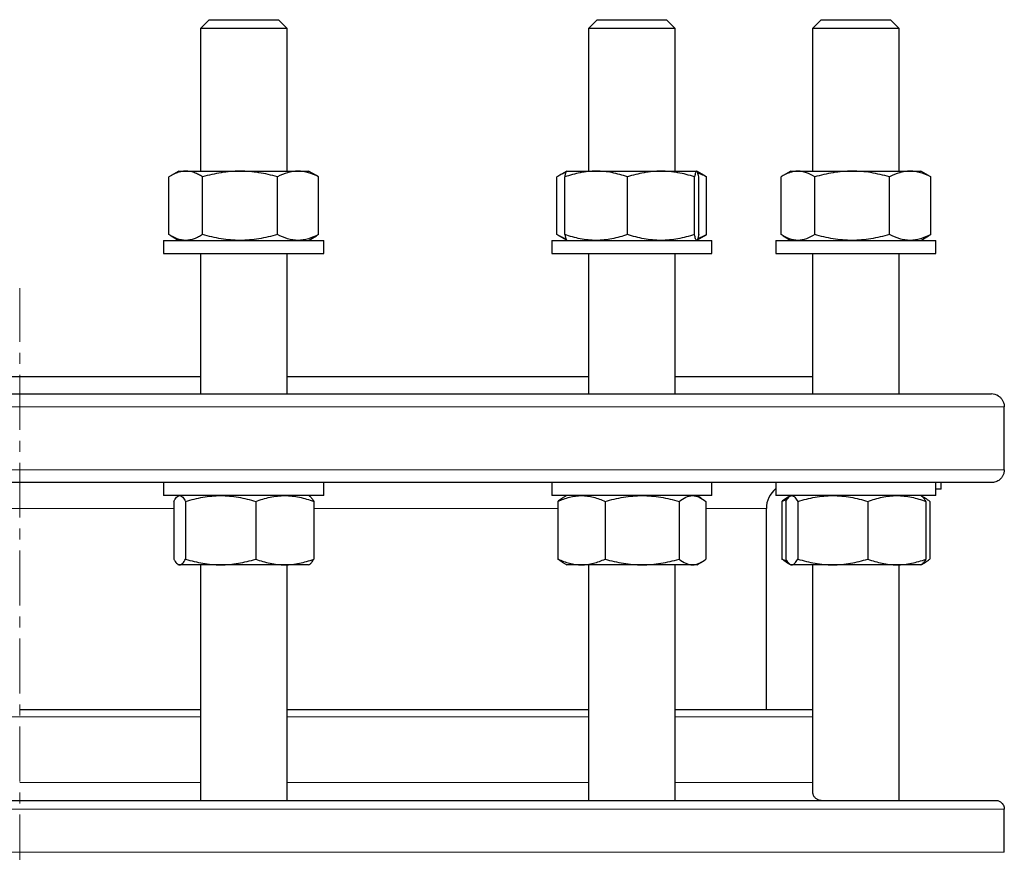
# Model space of a CAD drawing. Header units: millimetres. Extents: x 108 to 1084, y 38 to 949.
# Tile 4 of 9: x 348 to 576, y 205 to 398. Entities that reach past the tile are written whole.
import ezdxf

# ---------------------------------------------------------------- set-up
doc = ezdxf.new("R2010")
doc.units = ezdxf.units.MM
doc.linetypes.add('CENTERX2', pattern=[20.32, 12.7, -2.54, 2.54, -2.54])
doc.layers.add('FORMAT', color=7, linetype='Continuous')

msp = doc.modelspace()

# ---------------------------------------------------------------- linework, layer by layer
at = {"color": 7, "linetype": 'Continuous', "lineweight": 25}
for p, q in [((392.23, 397.82), (390.23, 395.82)), ((390.23, 395.82), (390.23, 362.82)), ((390.24, 395.82), (390.23, 395.82)), ((410.23, 395.82), (390.24, 395.82)), ((392.23, 397.82), (408.23, 397.82)), ((410.23, 395.82), (408.23, 397.82)), ((410.23, 362.82), (410.23, 395.82)), ((481.89, 397.82), (479.89, 395.82)), ((479.89, 395.82), (479.89, 362.82)), ((481.4, 395.82), (479.89, 395.82)), ((499.89, 395.82), (481.4, 395.82)), ((481.89, 397.82), (483.1, 397.82)), ((483.1, 397.82), (497.89, 397.82)), ((499.89, 395.82), (497.89, 397.82)), ((499.89, 362.82), (499.89, 395.82)), ((533.65, 397.82), (531.65, 395.82)), ((531.65, 395.82), (531.65, 362.82)), ((536.94, 395.82), (531.65, 395.82)), ((533.65, 397.82), (537.88, 397.82)), ((551.65, 395.82), (536.94, 395.82)), ((537.88, 397.82), (549.65, 397.82)), ((551.65, 395.82), (549.65, 397.82)), ((551.65, 362.82), (551.65, 395.82)), ((385.23, 362.82), (383.44, 361.79)), ((385.23, 362.82), (386.83, 362.82)), ((386.83, 362.82), (399.37, 362.82)), ((399.37, 362.82), (412.77, 362.82)), ((412.77, 362.82), (415.23, 362.82)), ((417.02, 361.79), (415.23, 362.82)), ((474.86, 362.81), (473.1, 361.79)), ((474.89, 362.82), (474.86, 362.81)), ((474.89, 362.82), (481.65, 362.82)), ((481.65, 362.82), (496.63, 362.82)), ((496.63, 362.82), (504.87, 362.82)), ((504.87, 362.82), (504.89, 362.82)), ((504.92, 362.81), (504.89, 362.82)), ((506.69, 361.79), (504.94, 362.8)), ((506.68, 361.78), (507.18, 361.48)), ((526.65, 362.82), (524.86, 361.79)), ((526.65, 362.82), (528.25, 362.82)), ((528.25, 362.82), (540.79, 362.82)), ((540.79, 362.82), (554.19, 362.82)), ((554.19, 362.82), (556.65, 362.82)), ((558.45, 361.79), (556.65, 362.82)), ((558.44, 361.78), (558.95, 361.48)), ((382.94, 348.16), (382.94, 361.48)), ((390.72, 348.16), (390.72, 361.48)), ((408.01, 348.16), (408.01, 361.48)), ((417.52, 348.16), (417.52, 361.48)), ((472.6, 348.16), (472.6, 361.48)), ((474.42, 348.16), (474.42, 361.48)), ((488.89, 348.16), (488.89, 361.48)), ((504.37, 348.16), (504.37, 361.48)), ((505.37, 348.16), (505.37, 361.48)), ((507.18, 348.16), (507.18, 361.48)), ((524.36, 348.16), (524.36, 361.48)), ((532.14, 348.16), (532.14, 361.48)), ((549.43, 348.16), (549.43, 361.48)), ((558.95, 348.16), (558.95, 361.48)), ((506.68, 347.87), (507.18, 348.16)), ((558.44, 347.87), (558.95, 348.16)), ((381.73, 346.82), (381.73, 343.82)), ((381.73, 346.82), (389.51, 346.82)), ((383.44, 347.86), (385.23, 346.82)), ((389.51, 346.82), (418.73, 346.82)), ((415.23, 346.82), (417.02, 347.86)), ((418.73, 343.82), (418.73, 346.82)), ((471.39, 346.82), (471.39, 343.82)), ((471.39, 346.82), (488.15, 346.82)), ((473.1, 347.86), (474.86, 346.84)), ((474.86, 346.84), (474.89, 346.82)), ((488.15, 346.82), (508.39, 346.82)), ((504.89, 346.82), (504.92, 346.84)), ((504.94, 346.85), (506.69, 347.86)), ((508.39, 343.82), (508.39, 346.82)), ((523.15, 346.82), (523.15, 343.82)), ((523.15, 346.82), (549.35, 346.82)), ((524.86, 347.86), (526.65, 346.82)), ((549.35, 346.82), (560.15, 346.82)), ((556.65, 346.82), (558.45, 347.86)), ((560.15, 343.82), (560.15, 346.82)), ((381.73, 343.82), (389.51, 343.82)), ((389.51, 343.82), (418.73, 343.82)), ((390.23, 343.82), (390.23, 311.32)), ((410.23, 311.32), (410.23, 343.82)), ((471.39, 343.82), (488.15, 343.82)), ((479.89, 343.82), (479.89, 311.32)), ((488.15, 343.82), (508.39, 343.82)), ((499.89, 311.32), (499.89, 343.82)), ((523.15, 343.82), (549.35, 343.82)), ((531.65, 343.82), (531.65, 311.32)), ((549.35, 343.82), (560.15, 343.82)), ((551.65, 311.32), (551.65, 343.82)), ((306.71, 315.32), (390.23, 315.32)), ((410.23, 315.32), (479.89, 315.32)), ((499.89, 315.32), (531.65, 315.32)), ((123.97, 311.32), (572.97, 311.32)), ((574.63, 310.82), (574.62, 310.82)), ((575.95, 293.82), (575.95, 308.32)), ((572.97, 290.82), (123.97, 290.82)), ((381.73, 290.82), (381.73, 287.82)), ((418.73, 287.82), (418.73, 290.82)), ((471.39, 290.82), (471.39, 287.82)), ((508.39, 287.82), (508.39, 290.82)), ((523.15, 290.82), (523.15, 287.82)), ((560.15, 287.82), (560.15, 290.82)), ((561.33, 289.32), (560.15, 289.32)), ((561.33, 289.32), (561.33, 290.82)), ((418.73, 287.82), (381.73, 287.82)), ((385.23, 287.82), (385.03, 287.71)), ((415.43, 287.71), (415.23, 287.82)), ((471.54, 287.82), (471.39, 287.82)), ((508.39, 287.82), (471.54, 287.82)), ((474.89, 287.82), (473.83, 287.21)), ((505.95, 287.21), (504.89, 287.82)), ((526.94, 287.82), (523.15, 287.82)), ((526.42, 287.69), (525.6, 287.21)), ((526.65, 287.82), (526.46, 287.71)), ((560.15, 287.82), (526.94, 287.82)), ((556.85, 287.71), (556.65, 287.82)), ((557.71, 287.21), (556.85, 287.71)), ((384.05, 286.48), (384.05, 273.16)), ((386.8, 286.48), (386.8, 273.16)), ((402.99, 286.48), (402.99, 273.16)), ((416.42, 286.48), (416.42, 273.16)), ((472.79, 286.48), (472.79, 273.16)), ((483.72, 286.48), (483.72, 273.16)), ((500.83, 286.48), (500.83, 273.16)), ((506.99, 286.48), (506.99, 273.16)), ((520.97, 238.39), (520.97, 284.82)), ((524.55, 286.48), (524.55, 273.16)), ((525.47, 286.48), (525.47, 273.16)), ((528.22, 286.48), (528.22, 273.16)), ((544.41, 286.48), (544.41, 273.16)), ((557.84, 286.48), (557.84, 273.16)), ((558.75, 286.48), (558.75, 273.16)), ((385.03, 271.94), (385.23, 271.82)), ((385.42, 271.82), (385.23, 271.82)), ((394.89, 271.82), (385.42, 271.82)), ((390.23, 271.82), (390.23, 217.39)), ((409.7, 271.82), (394.89, 271.82)), ((415.23, 271.82), (409.7, 271.82)), ((410.23, 217.39), (410.23, 271.82)), ((415.23, 271.82), (415.43, 271.94)), ((473.83, 272.43), (474.89, 271.82)), ((478.26, 271.82), (474.89, 271.82)), ((492.27, 271.82), (478.26, 271.82)), ((479.89, 271.82), (479.89, 217.53)), ((503.91, 271.82), (492.27, 271.82)), ((499.89, 217.39), (499.89, 271.82)), ((504.89, 271.82), (503.91, 271.82)), ((504.89, 271.82), (505.95, 272.43)), ((525.6, 272.43), (526.42, 271.96)), ((526.46, 271.94), (526.65, 271.82)), ((526.85, 271.82), (526.65, 271.82)), ((536.31, 271.82), (526.85, 271.82)), ((531.65, 271.82), (531.65, 219.23)), ((551.12, 271.82), (536.31, 271.82)), ((556.65, 271.82), (551.12, 271.82)), ((551.65, 217.39), (551.65, 271.82)), ((556.65, 271.82), (556.85, 271.94)), ((556.85, 271.94), (557.71, 272.43)), ((348.47, 238.39), (390.23, 238.39)), ((410.23, 238.39), (479.89, 238.39)), ((499.89, 238.39), (531.65, 238.39)), ((122.97, 217.39), (573.97, 217.39)), ((575.95, 205.39), (575.95, 215.39))]:
    msp.add_line(p, q, dxfattribs=at)
at = {"color": 8, "linetype": 'Continuous', "lineweight": 18}
for p, q in [((575.95, 308.32), (120.99, 308.32)), ((120.99, 293.82), (575.95, 293.82)), ((384.05, 284.82), (313.81, 284.82)), ((472.79, 284.82), (416.42, 284.82)), ((520.97, 284.82), (506.99, 284.82)), ((390.23, 236.73), (306.71, 236.73)), ((479.89, 236.73), (410.23, 236.73)), ((531.65, 236.73), (499.89, 236.73)), ((348.47, 221.52), (390.23, 221.52)), ((410.23, 221.52), (479.89, 221.52)), ((499.89, 221.52), (531.65, 221.52)), ((575.95, 215.39), (120.99, 215.39)), ((120.99, 205.39), (575.95, 205.39))]:
    msp.add_line(p, q, dxfattribs=at)
at = {"color": 7, "linetype": 'Continuous', "lineweight": 25}
for centre, radius, start, end in [((572.97, 308.32), 3, 56.4427, 90), ((526.97, 284.82), 6, 129.4798, 180)]:
    msp.add_arc(centre, radius, start, end, dxfattribs=at)
for points, knots in [([(386.83, 362.82), (386.5, 362.82), (386.17, 362.79), (385.51, 362.67), (385.18, 362.58), (384.21, 362.22), (383.57, 361.89), (382.94, 361.48)], [0, 0, 0, 0, 0.25, 0.25, 0.5, 0.5, 1, 1, 1, 1]), ([(390.72, 361.48), (390.41, 361.69), (390.09, 361.87), (389.44, 362.2), (389.12, 362.35), (388.14, 362.7), (387.49, 362.82), (386.83, 362.82)], [0, 0, 0, 0, 0.25, 0.25, 0.5, 0.5, 1, 1, 1, 1]), ([(399.37, 362.82), (398.63, 362.82), (397.9, 362.79), (396.44, 362.67), (395.71, 362.58), (393.56, 362.23), (392.13, 361.89), (390.72, 361.48)], [0, 0, 0, 0, 0.25, 0.25, 0.5, 0.5, 1, 1, 1, 1]), ([(408.01, 361.48), (406.6, 361.89), (405.17, 362.23), (402.3, 362.7), (400.84, 362.82), (399.37, 362.82)], [0, 0, 0, 0, 0.5, 0.5, 1, 1, 1, 1]), ([(412.77, 362.82), (412.37, 362.82), (411.96, 362.79), (411.16, 362.67), (410.76, 362.58), (409.57, 362.23), (408.79, 361.89), (408.01, 361.48)], [0, 0, 0, 0, 0.25, 0.25, 0.5, 0.5, 1, 1, 1, 1]), ([(417.52, 361.48), (416.75, 361.89), (415.96, 362.23), (414.38, 362.7), (413.58, 362.82), (412.77, 362.82)], [0, 0, 0, 0, 0.5, 0.5, 1, 1, 1, 1]), ([(417.52, 361.48), (417.36, 361.59), (417.2, 361.7), (417.03, 361.79), (417.02, 361.79)], [0, 0, 0, 0, 0.974564, 1, 1, 1, 1]), ([(474.68, 362.51), (474.59, 362.48), (474.19, 362.35), (473.49, 362.03), (472.9, 361.66), (472.6, 361.48)], [0, 0, 0, 0, 0.132809, 0.566363, 1, 1, 1, 1]), ([(481.65, 362.82), (481.04, 362.82), (480.43, 362.79), (479.2, 362.67), (478.59, 362.58), (476.77, 362.22), (475.59, 361.89), (474.42, 361.48)], [0, 0, 0, 0, 0.25, 0.25, 0.5, 0.5, 1, 1, 1, 1]), ([(474.42, 361.48), (474.44, 361.61), (474.5, 361.87), (474.58, 362.2), (474.66, 362.47), (474.75, 362.67), (474.81, 362.78), (474.85, 362.79), (474.87, 362.8)], [0, 0, 0, 0, 0.183182, 0.366417, 0.549556, 0.736153, 0.922869, 1, 1, 1, 1]), ([(488.89, 361.48), (488.3, 361.69), (487.71, 361.87), (486.51, 362.2), (485.9, 362.35), (484.09, 362.7), (482.88, 362.82), (481.65, 362.82)], [0, 0, 0, 0, 0.25, 0.25, 0.5, 0.5, 1, 1, 1, 1]), ([(496.63, 362.82), (495.97, 362.82), (495.31, 362.79), (494.01, 362.67), (493.36, 362.58), (491.43, 362.23), (490.15, 361.89), (488.89, 361.48)], [0, 0, 0, 0, 0.25, 0.25, 0.5, 0.5, 1, 1, 1, 1]), ([(504.37, 361.48), (503.1, 361.89), (501.83, 362.23), (499.25, 362.7), (497.95, 362.82), (496.63, 362.82)], [0, 0, 0, 0, 0.5, 0.5, 1, 1, 1, 1]), ([(504.87, 362.82), (504.82, 362.82), (504.78, 362.79), (504.7, 362.67), (504.65, 362.58), (504.53, 362.23), (504.45, 361.89), (504.37, 361.48)], [0, 0, 0, 0, 0.25, 0.25, 0.5, 0.5, 1, 1, 1, 1]), ([(505.37, 361.48), (505.28, 361.89), (505.2, 362.23), (505.03, 362.7), (504.95, 362.82), (504.87, 362.82)], [0, 0, 0, 0, 0.5, 0.5, 1, 1, 1, 1]), ([(507.18, 361.48), (506.98, 361.59), (506.58, 361.79), (505.91, 362.09), (505.43, 362.26), (505.15, 362.36)], [0, 0, 0, 0, 0.29702, 0.594266, 1, 1, 1, 1]), ([(528.25, 362.82), (527.92, 362.82), (527.59, 362.79), (526.94, 362.67), (526.61, 362.58), (525.64, 362.23), (525, 361.89), (524.36, 361.48)], [0, 0, 0, 0, 0.25, 0.25, 0.5, 0.5, 1, 1, 1, 1]), ([(532.14, 361.48), (531.51, 361.89), (530.87, 362.23), (529.57, 362.7), (528.92, 362.82), (528.25, 362.82)], [0, 0, 0, 0, 0.5, 0.5, 1, 1, 1, 1]), ([(540.79, 362.82), (540.06, 362.82), (539.32, 362.79), (537.85, 362.67), (537.12, 362.58), (534.96, 362.22), (533.54, 361.89), (532.14, 361.48)], [0, 0, 0, 0, 0.25, 0.25, 0.5, 0.5, 1, 1, 1, 1]), ([(549.43, 361.48), (548.73, 361.69), (548.02, 361.87), (546.59, 362.2), (545.87, 362.35), (543.7, 362.7), (542.25, 362.82), (540.79, 362.82)], [0, 0, 0, 0, 0.25, 0.25, 0.5, 0.5, 1, 1, 1, 1]), ([(554.19, 362.82), (553.79, 362.82), (553.38, 362.79), (552.58, 362.67), (552.18, 362.58), (550.99, 362.23), (550.21, 361.89), (549.43, 361.48)], [0, 0, 0, 0, 0.25, 0.25, 0.5, 0.5, 1, 1, 1, 1]), ([(558.95, 361.48), (558.17, 361.89), (557.38, 362.23), (555.8, 362.7), (555, 362.82), (554.19, 362.82)], [0, 0, 0, 0, 0.5, 0.5, 1, 1, 1, 1]), ([(386.83, 346.82), (386.5, 346.82), (386.17, 346.85), (385.51, 346.98), (385.18, 347.07), (384.21, 347.42), (383.57, 347.76), (382.94, 348.16)], [0, 0, 0, 0, 0.25, 0.25, 0.5, 0.5, 1, 1, 1, 1]), ([(390.72, 348.16), (390.41, 347.96), (390.09, 347.77), (389.44, 347.44), (389.12, 347.3), (388.14, 346.95), (387.49, 346.82), (386.83, 346.82)], [0, 0, 0, 0, 0.25, 0.25, 0.5, 0.5, 1, 1, 1, 1]), ([(399.37, 346.82), (398.63, 346.82), (397.9, 346.85), (396.44, 346.98), (395.71, 347.07), (393.56, 347.42), (392.13, 347.75), (390.72, 348.16)], [0, 0, 0, 0, 0.25, 0.25, 0.5, 0.5, 1, 1, 1, 1]), ([(408.01, 348.16), (406.6, 347.75), (405.17, 347.42), (402.3, 346.95), (400.84, 346.82), (399.37, 346.82)], [0, 0, 0, 0, 0.5, 0.5, 1, 1, 1, 1]), ([(412.77, 346.82), (412.37, 346.82), (411.96, 346.85), (411.16, 346.98), (410.76, 347.07), (409.57, 347.42), (408.79, 347.75), (408.01, 348.16)], [0, 0, 0, 0, 0.25, 0.25, 0.5, 0.5, 1, 1, 1, 1]), ([(417.52, 348.16), (416.75, 347.75), (415.96, 347.42), (414.38, 346.95), (413.58, 346.82), (412.77, 346.82)], [0, 0, 0, 0, 0.5, 0.5, 1, 1, 1, 1]), ([(417.52, 348.16), (417.36, 348.06), (417.2, 347.95), (417.03, 347.86), (417.02, 347.86)], [0, 0, 0, 0, 0.974564, 1, 1, 1, 1]), ([(474.68, 347.14), (474.59, 347.17), (474.19, 347.29), (473.49, 347.62), (472.9, 347.98), (472.6, 348.16)], [0, 0, 0, 0, 0.132809, 0.566363, 1, 1, 1, 1]), ([(481.65, 346.82), (481.04, 346.82), (480.43, 346.85), (479.2, 346.98), (478.59, 347.07), (476.77, 347.42), (475.59, 347.76), (474.42, 348.16)], [0, 0, 0, 0, 0.25, 0.25, 0.5, 0.5, 1, 1, 1, 1]), ([(474.42, 348.16), (474.44, 348.03), (474.5, 347.77), (474.58, 347.45), (474.66, 347.18), (474.75, 346.98), (474.81, 346.87), (474.85, 346.85), (474.87, 346.85)], [0, 0, 0, 0, 0.183182, 0.366417, 0.549556, 0.736153, 0.922869, 1, 1, 1, 1]), ([(488.89, 348.16), (488.3, 347.96), (487.71, 347.77), (486.51, 347.44), (485.9, 347.3), (484.09, 346.95), (482.88, 346.82), (481.65, 346.82)], [0, 0, 0, 0, 0.25, 0.25, 0.5, 0.5, 1, 1, 1, 1]), ([(496.63, 346.82), (495.97, 346.82), (495.31, 346.85), (494.01, 346.98), (493.36, 347.07), (491.43, 347.42), (490.15, 347.75), (488.89, 348.16)], [0, 0, 0, 0, 0.25, 0.25, 0.5, 0.5, 1, 1, 1, 1]), ([(504.37, 348.16), (503.1, 347.75), (501.83, 347.42), (499.25, 346.95), (497.95, 346.82), (496.63, 346.82)], [0, 0, 0, 0, 0.5, 0.5, 1, 1, 1, 1]), ([(504.87, 346.82), (504.82, 346.82), (504.78, 346.85), (504.7, 346.98), (504.65, 347.07), (504.53, 347.42), (504.45, 347.75), (504.37, 348.16)], [0, 0, 0, 0, 0.25, 0.25, 0.5, 0.5, 1, 1, 1, 1]), ([(505.37, 348.16), (505.34, 348.03), (505.28, 347.77), (505.2, 347.45), (505.12, 347.18), (505.04, 346.98), (504.97, 346.87), (504.93, 346.85), (504.92, 346.85)], [0, 0, 0, 0, 0.183182, 0.366417, 0.549556, 0.736153, 0.922869, 1, 1, 1, 1]), ([(507.18, 348.16), (506.98, 348.06), (506.58, 347.86), (505.91, 347.55), (505.43, 347.38), (505.15, 347.29)], [0, 0, 0, 0, 0.29702, 0.594266, 1, 1, 1, 1]), ([(528.25, 346.82), (527.92, 346.82), (527.59, 346.85), (526.94, 346.98), (526.61, 347.07), (525.64, 347.42), (525, 347.75), (524.36, 348.16)], [0, 0, 0, 0, 0.25, 0.25, 0.5, 0.5, 1, 1, 1, 1]), ([(532.14, 348.16), (531.51, 347.75), (530.87, 347.42), (529.57, 346.95), (528.92, 346.82), (528.25, 346.82)], [0, 0, 0, 0, 0.5, 0.5, 1, 1, 1, 1]), ([(540.79, 346.82), (540.06, 346.82), (539.32, 346.85), (537.85, 346.98), (537.12, 347.07), (534.96, 347.42), (533.54, 347.76), (532.14, 348.16)], [0, 0, 0, 0, 0.25, 0.25, 0.5, 0.5, 1, 1, 1, 1]), ([(549.43, 348.16), (548.73, 347.96), (548.02, 347.77), (546.59, 347.44), (545.87, 347.3), (543.7, 346.95), (542.25, 346.82), (540.79, 346.82)], [0, 0, 0, 0, 0.25, 0.25, 0.5, 0.5, 1, 1, 1, 1]), ([(554.19, 346.82), (553.79, 346.82), (553.38, 346.85), (552.58, 346.98), (552.18, 347.07), (550.99, 347.42), (550.21, 347.75), (549.43, 348.16)], [0, 0, 0, 0, 0.25, 0.25, 0.5, 0.5, 1, 1, 1, 1]), ([(558.95, 348.16), (558.17, 347.75), (557.38, 347.42), (555.8, 346.95), (555, 346.82), (554.19, 346.82)], [0, 0, 0, 0, 0.5, 0.5, 1, 1, 1, 1]), ([(574.62, 310.82), (574.8, 310.71), (574.97, 310.57), (575.28, 310.24), (575.42, 310.05), (575.6, 309.73), (575.66, 309.62), (575.76, 309.38), (575.8, 309.26), (575.91, 308.88), (575.95, 308.6), (575.95, 308.32)], [0, 0, 0, 0, 0.25, 0.25, 0.5, 0.5, 0.625, 0.625, 0.75, 0.75, 1, 1, 1, 1]), ([(575.95, 293.82), (575.95, 293.58), (575.92, 293.35), (575.81, 292.89), (575.74, 292.68), (575.54, 292.29), (575.43, 292.11), (575.18, 291.79), (575.04, 291.65), (574.61, 291.28), (574.3, 291.11), (573.64, 290.88), (573.31, 290.82), (572.97, 290.82)], [0, 0, 0, 0, 0.125, 0.125, 0.25, 0.25, 0.375, 0.375, 0.5, 0.5, 0.75, 0.75, 1, 1, 1, 1]), ([(384.05, 286.48), (384.16, 286.69), (384.27, 286.87), (384.5, 287.2), (384.62, 287.35), (384.96, 287.7), (385.19, 287.82), (385.42, 287.82)], [0, 0, 0, 0, 0.25, 0.25, 0.5, 0.5, 1, 1, 1, 1]), ([(385.42, 287.82), (385.54, 287.82), (385.66, 287.79), (385.89, 287.67), (386.01, 287.58), (386.35, 287.22), (386.58, 286.89), (386.8, 286.48)], [0, 0, 0, 0, 0.25, 0.25, 0.5, 0.5, 1, 1, 1, 1]), ([(386.8, 286.48), (388.12, 286.89), (389.46, 287.23), (392.15, 287.7), (393.51, 287.82), (394.89, 287.82)], [0, 0, 0, 0, 0.5, 0.5, 1, 1, 1, 1]), ([(394.89, 287.82), (395.58, 287.82), (396.27, 287.79), (397.63, 287.67), (398.31, 287.58), (400.33, 287.23), (401.67, 286.89), (402.99, 286.48)], [0, 0, 0, 0, 0.25, 0.25, 0.5, 0.5, 1, 1, 1, 1]), ([(402.99, 286.48), (404.08, 286.89), (405.19, 287.23), (407.43, 287.7), (408.56, 287.82), (409.7, 287.82)], [0, 0, 0, 0, 0.5, 0.5, 1, 1, 1, 1]), ([(409.7, 287.82), (410.27, 287.82), (410.85, 287.79), (411.98, 287.67), (412.54, 287.58), (414.22, 287.23), (415.32, 286.89), (416.42, 286.48)], [0, 0, 0, 0, 0.25, 0.25, 0.5, 0.5, 1, 1, 1, 1]), ([(415.43, 287.71), (415.51, 287.66), (415.67, 287.54), (415.92, 287.26), (416.17, 286.92), (416.34, 286.63), (416.42, 286.48)], [0, 0, 0, 0, 0.241866, 0.492926, 0.746451, 1, 1, 1, 1]), ([(472.79, 286.48), (473.24, 286.69), (473.68, 286.87), (474.59, 287.2), (475.05, 287.35), (476.42, 287.7), (477.33, 287.82), (478.26, 287.82)], [0, 0, 0, 0, 0.25, 0.25, 0.5, 0.5, 1, 1, 1, 1]), ([(473.84, 287.2), (473.73, 287.14), (473.37, 286.95), (473.03, 286.67), (472.79, 286.48)], [0, 0, 0, 0, 0.319957, 1, 1, 1, 1]), ([(478.26, 287.82), (478.72, 287.82), (479.18, 287.79), (480.11, 287.67), (480.58, 287.58), (481.95, 287.22), (482.84, 286.89), (483.72, 286.48)], [0, 0, 0, 0, 0.25, 0.25, 0.5, 0.5, 1, 1, 1, 1]), ([(483.72, 286.48), (485.12, 286.89), (486.53, 287.23), (489.38, 287.7), (490.82, 287.82), (492.27, 287.82)], [0, 0, 0, 0, 0.5, 0.5, 1, 1, 1, 1]), ([(492.27, 287.82), (493, 287.82), (493.73, 287.79), (495.17, 287.67), (495.89, 287.58), (498.02, 287.23), (499.43, 286.89), (500.83, 286.48)], [0, 0, 0, 0, 0.25, 0.25, 0.5, 0.5, 1, 1, 1, 1]), ([(500.83, 286.48), (501.33, 286.89), (501.84, 287.23), (502.86, 287.7), (503.38, 287.82), (503.91, 287.82)], [0, 0, 0, 0, 0.5, 0.5, 1, 1, 1, 1]), ([(503.91, 287.82), (504.17, 287.82), (504.43, 287.79), (504.95, 287.67), (505.21, 287.58), (505.98, 287.23), (506.49, 286.89), (506.99, 286.48)], [0, 0, 0, 0, 0.25, 0.25, 0.5, 0.5, 1, 1, 1, 1]), ([(525.6, 287.2), (525.49, 287.14), (525.14, 286.95), (524.79, 286.67), (524.55, 286.48)], [0, 0, 0, 0, 0.319957, 1, 1, 1, 1]), ([(524.55, 286.48), (524.85, 286.62), (525.25, 286.8), (525.66, 286.95), (525.78, 286.99)], [0, 0, 0, 0, 0.725668, 1, 1, 1, 1]), ([(525.47, 286.48), (525.69, 286.89), (525.92, 287.23), (526.38, 287.7), (526.61, 287.82), (526.85, 287.82)], [0, 0, 0, 0, 0.5, 0.5, 1, 1, 1, 1]), ([(526.85, 287.82), (526.96, 287.82), (527.08, 287.79), (527.31, 287.67), (527.43, 287.58), (527.77, 287.23), (528, 286.89), (528.22, 286.48)], [0, 0, 0, 0, 0.25, 0.25, 0.5, 0.5, 1, 1, 1, 1]), ([(528.22, 286.48), (528.88, 286.69), (529.54, 286.87), (530.89, 287.2), (531.56, 287.35), (533.59, 287.7), (534.95, 287.82), (536.31, 287.82)], [0, 0, 0, 0, 0.25, 0.25, 0.5, 0.5, 1, 1, 1, 1]), ([(536.31, 287.82), (537, 287.82), (537.69, 287.79), (539.06, 287.67), (539.75, 287.58), (541.77, 287.22), (543.1, 286.89), (544.41, 286.48)], [0, 0, 0, 0, 0.25, 0.25, 0.5, 0.5, 1, 1, 1, 1]), ([(544.41, 286.48), (545.51, 286.89), (546.61, 287.23), (548.85, 287.7), (549.98, 287.82), (551.12, 287.82)], [0, 0, 0, 0, 0.5, 0.5, 1, 1, 1, 1]), ([(551.12, 287.82), (551.69, 287.82), (552.27, 287.79), (553.4, 287.67), (553.96, 287.58), (555.64, 287.23), (556.74, 286.89), (557.84, 286.48)], [0, 0, 0, 0, 0.25, 0.25, 0.5, 0.5, 1, 1, 1, 1]), ([(557.84, 286.48), (557.77, 286.61), (557.62, 286.87), (557.39, 287.2), (557.16, 287.47), (556.98, 287.64), (556.88, 287.69), (556.85, 287.7)], [0, 0, 0, 0, 0.227781, 0.455626, 0.683352, 0.915379, 1, 1, 1, 1]), ([(557.1, 287.51), (557.18, 287.48), (557.49, 287.35), (558.05, 287.03), (558.52, 286.66), (558.75, 286.48)], [0, 0, 0, 0, 0.132538, 0.566227, 1, 1, 1, 1]), ([(384.05, 273.16), (384.16, 272.96), (384.27, 272.77), (384.5, 272.44), (384.62, 272.3), (384.96, 271.95), (385.19, 271.82), (385.42, 271.82)], [0, 0, 0, 0, 0.25, 0.25, 0.5, 0.5, 1, 1, 1, 1]), ([(385.42, 271.82), (385.54, 271.82), (385.66, 271.85), (385.89, 271.98), (386.01, 272.07), (386.35, 272.42), (386.58, 272.76), (386.8, 273.16)], [0, 0, 0, 0, 0.25, 0.25, 0.5, 0.5, 1, 1, 1, 1]), ([(386.8, 273.16), (388.12, 272.75), (389.46, 272.42), (392.15, 271.95), (393.51, 271.82), (394.89, 271.82)], [0, 0, 0, 0, 0.5, 0.5, 1, 1, 1, 1]), ([(394.89, 271.82), (395.58, 271.82), (396.27, 271.85), (397.63, 271.98), (398.31, 272.07), (400.33, 272.42), (401.67, 272.75), (402.99, 273.16)], [0, 0, 0, 0, 0.25, 0.25, 0.5, 0.5, 1, 1, 1, 1]), ([(402.99, 273.16), (404.08, 272.75), (405.19, 272.42), (407.43, 271.95), (408.56, 271.82), (409.7, 271.82)], [0, 0, 0, 0, 0.5, 0.5, 1, 1, 1, 1]), ([(409.7, 271.82), (410.27, 271.82), (410.85, 271.85), (411.98, 271.98), (412.54, 272.07), (414.22, 272.42), (415.32, 272.75), (416.42, 273.16)], [0, 0, 0, 0, 0.25, 0.25, 0.5, 0.5, 1, 1, 1, 1]), ([(415.43, 271.94), (415.51, 271.99), (415.67, 272.1), (415.92, 272.38), (416.17, 272.73), (416.34, 273.02), (416.42, 273.16)], [0, 0, 0, 0, 0.241866, 0.492926, 0.746451, 1, 1, 1, 1]), ([(472.79, 273.16), (473.24, 272.96), (473.68, 272.77), (474.59, 272.44), (475.05, 272.3), (476.42, 271.95), (477.33, 271.82), (478.26, 271.82)], [0, 0, 0, 0, 0.25, 0.25, 0.5, 0.5, 1, 1, 1, 1]), ([(473.84, 272.45), (473.73, 272.51), (473.37, 272.7), (473.03, 272.98), (472.79, 273.16)], [0, 0, 0, 0, 0.319957, 1, 1, 1, 1]), ([(478.26, 271.82), (478.72, 271.82), (479.18, 271.85), (480.11, 271.98), (480.58, 272.07), (481.95, 272.42), (482.84, 272.76), (483.72, 273.16)], [0, 0, 0, 0, 0.25, 0.25, 0.5, 0.5, 1, 1, 1, 1]), ([(483.72, 273.16), (485.12, 272.75), (486.53, 272.42), (489.38, 271.95), (490.82, 271.82), (492.27, 271.82)], [0, 0, 0, 0, 0.5, 0.5, 1, 1, 1, 1]), ([(492.27, 271.82), (493, 271.82), (493.73, 271.85), (495.17, 271.98), (495.89, 272.07), (498.02, 272.42), (499.43, 272.75), (500.83, 273.16)], [0, 0, 0, 0, 0.25, 0.25, 0.5, 0.5, 1, 1, 1, 1]), ([(500.83, 273.16), (501.33, 272.75), (501.84, 272.42), (502.86, 271.95), (503.38, 271.82), (503.91, 271.82)], [0, 0, 0, 0, 0.5, 0.5, 1, 1, 1, 1]), ([(503.91, 271.82), (504.17, 271.82), (504.43, 271.85), (504.95, 271.98), (505.21, 272.07), (505.98, 272.42), (506.49, 272.75), (506.99, 273.16)], [0, 0, 0, 0, 0.25, 0.25, 0.5, 0.5, 1, 1, 1, 1]), ([(524.55, 273.16), (524.85, 273.03), (525.25, 272.85), (525.66, 272.7), (525.78, 272.66)], [0, 0, 0, 0, 0.725668, 1, 1, 1, 1]), ([(525.6, 272.45), (525.49, 272.51), (525.14, 272.7), (524.79, 272.98), (524.55, 273.16)], [0, 0, 0, 0, 0.3199566, 1, 1, 1, 1]), ([(525.47, 273.16), (525.69, 272.75), (525.92, 272.42), (526.38, 271.95), (526.61, 271.82), (526.85, 271.82)], [0, 0, 0, 0, 0.5, 0.5, 1, 1, 1, 1]), ([(526.85, 271.82), (526.96, 271.82), (527.08, 271.85), (527.31, 271.98), (527.43, 272.07), (527.77, 272.42), (528, 272.75), (528.22, 273.16)], [0, 0, 0, 0, 0.25, 0.25, 0.5, 0.5, 1, 1, 1, 1]), ([(528.22, 273.16), (528.88, 272.96), (529.54, 272.77), (530.89, 272.44), (531.56, 272.3), (533.59, 271.95), (534.95, 271.82), (536.31, 271.82)], [0, 0, 0, 0, 0.25, 0.25, 0.5, 0.5, 1, 1, 1, 1]), ([(536.31, 271.82), (537, 271.82), (537.69, 271.85), (539.06, 271.98), (539.75, 272.07), (541.77, 272.42), (543.1, 272.76), (544.41, 273.16)], [0, 0, 0, 0, 0.25, 0.25, 0.5, 0.5, 1, 1, 1, 1]), ([(544.41, 273.16), (545.51, 272.75), (546.61, 272.42), (548.85, 271.95), (549.98, 271.82), (551.12, 271.82)], [0, 0, 0, 0, 0.5, 0.5, 1, 1, 1, 1]), ([(551.12, 271.82), (551.69, 271.82), (552.27, 271.85), (553.4, 271.98), (553.96, 272.07), (555.64, 272.42), (556.74, 272.75), (557.84, 273.16)], [0, 0, 0, 0, 0.25, 0.25, 0.5, 0.5, 1, 1, 1, 1]), ([(557.84, 273.16), (557.77, 273.03), (557.62, 272.77), (557.39, 272.45), (557.16, 272.18), (556.98, 272.01), (556.88, 271.96), (556.85, 271.94)], [0, 0, 0, 0, 0.227781, 0.455626, 0.683352, 0.915379, 1, 1, 1, 1]), ([(557.1, 272.14), (557.18, 272.17), (557.49, 272.29), (558.05, 272.62), (558.52, 272.98), (558.75, 273.16)], [0, 0, 0, 0, 0.1325382, 0.5662272, 1, 1, 1, 1]), ([(531.66, 219.23), (531.66, 219.22), (531.65, 219.14), (531.68, 218.96), (531.75, 218.7), (531.88, 218.43), (532.06, 218.17), (532.3, 217.92), (532.56, 217.73), (532.83, 217.58), (533.1, 217.49), (533.39, 217.42), (533.64, 217.39), (533.8, 217.39), (533.84, 217.39)], [0, 0, 0, 0, 0.013916, 0.115484, 0.217064, 0.326931, 0.436788, 0.54911, 0.661403, 0.737686, 0.813959, 0.891966, 0.969959, 1, 1, 1, 1]), ([(479.9, 217.53), (479.9, 217.49), (479.9, 217.41), (479.97, 217.39), (480, 217.39)], [0, 0, 0, 0, 0.437558, 1, 1, 1, 1]), ([(573.97, 217.39), (574.08, 217.39), (574.19, 217.38), (574.41, 217.34), (574.52, 217.31), (574.85, 217.19), (575.06, 217.08), (575.34, 216.83), (575.44, 216.74), (575.6, 216.53), (575.68, 216.41), (575.81, 216.15), (575.86, 216), (575.93, 215.7), (575.95, 215.55), (575.95, 215.39)], [0, 0, 0, 0, 0.125, 0.125, 0.25, 0.25, 0.5, 0.5, 0.625, 0.625, 0.75, 0.75, 0.875, 0.875, 1, 1, 1, 1])]:
    msp.add_open_spline(points, degree=3, knots=knots, dxfattribs=at)
at = {"layer": 'FORMAT', "linetype": 'CENTERX2', "lineweight": 18}
msp.add_line((348.47, 99.86), (348.47, 335.78), dxfattribs=at)

doc.saveas('drawing.dxf')
